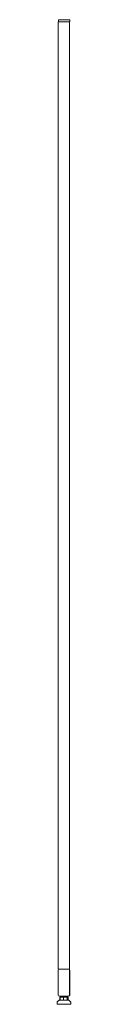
# Model space of a CAD drawing. Header units: millimetres. Extents: x -1013 to -983, y -44 to 2128.
import ezdxf

# ---------------------------------------------------------------- set-up
doc = ezdxf.new("R2010")
doc.units = ezdxf.units.MM

msp = doc.modelspace()

# ---------------------------------------------------------------- linework, layer by layer
at = {"color": 0, "linetype": 'Continuous', "lineweight": 0}
for p, q in [((-1010.1, 2122.8), (-1007.6, 2122.8)), ((-1010.1, 33.8), (-1010.1, 2122.8)), ((-1010, 2126.8), (-1010, 2122.8)), ((-1007.5, 2127.8), (-1009, 2127.8)), ((-987.6, 2122.8), (-1007.6, 2122.8)), ((-1007.5, 2127.8), (-987.5, 2127.8)), ((-987.6, 2122.8), (-985.8, 2122.8)), ((-986, 2127.8), (-987.5, 2127.8)), ((-985.8, 2122.8), (-985, 2122.8)), ((-985.1, 33.8), (-985.1, 2122.8)), ((-985, 2126.8), (-985, 2122.8)), ((-1010.2, -23.8), (-1010.2, 31.2)), ((-1010.1, 33.8), (-1007.6, 33.8)), ((-1007.7, 33.7), (-987.7, 33.7)), ((-987.6, 33.8), (-1007.6, 33.8)), ((-987.6, 33.8), (-1007.6, 33.8)), ((-987.6, 33.8), (-985.1, 33.8)), ((-985.2, 31.2), (-985.2, -23.8)), ((-985.1, -23.7), (-985.1, 31.3)), ((-985, -23.6), (-985, 31.4)), ((-1012.6, -39.4), (-1012.6, -43)), ((-1008.6, -35), (-1012.3, -38.7)), ((-1008.6, -35), (-991.1, -35)), ((-987.7, -26.3), (-1007.7, -26.3)), ((-1006.2, -28.2), (-1006.5, -28.2)), ((-1006.5, -28.2), (-1006.5, -34.4)), ((-999, -28.2), (-1006.2, -28.2)), ((-1006.2, -28.2), (-1006.2, -34.4)), ((-1005.7, -34.9), (-1005.8, -34.8)), ((-1005.5, -35), (-1005.7, -34.9)), ((-1002.6, -28.2), (-1002.6, -27.2)), ((-1002.6, -28.2), (-1002.6, -27.3)), ((-1002.6, -27.3), (-1001.4, -28)), ((-990.4, -28.2), (-999, -28.2)), ((-999, -28.2), (-999, -34.4)), ((-992.6, -26.6), (-992.6, -26.4)), ((-992.6, -26.7), (-992.6, -26.6)), ((-992.6, -28.2), (-992.6, -27.9)), ((-991.1, -35), (-986.6, -35)), ((-989, -28.2), (-990.4, -28.2)), ((-990.4, -28.2), (-990.4, -34.4)), ((-989.7, -35), (-989.5, -34.9)), ((-989.5, -34.9), (-989.3, -34.8)), ((-988.7, -28.2), (-989, -28.2)), ((-989, -28.2), (-989, -34.4)), ((-988.7, -28.2), (-988.7, -34.4)), ((-986.6, -35), (-982.9, -38.7)), ((-982.6, -39.4), (-982.6, -43)), ((-1011.6, -44), (-989.3, -44)), ((-989.3, -44), (-983.6, -44))]:
    msp.add_line(p, q, dxfattribs=at)
at = {"color": 0, "linetype": 'Continuous', "lineweight": 0, "extrusion": (-2.22786e-16, 3.09749e-33, -1)}
msp.add_arc((1009, 2126.8), 1, 0, 90, dxfattribs=at)
at = {"color": 0, "linetype": 'Continuous', "lineweight": 0, "extrusion": (-2.22786e-16, -7.44378e-33, -1)}
msp.add_arc((986, 2126.8), 1, 90, 180, dxfattribs=at)
at = {"color": 0, "linetype": 'Continuous', "lineweight": 0, "extrusion": (-2.22786e-16, 6.86149e-46, -1)}
for centre, start, end in [((1007.7, 31.2), 0, 90), ((987.7, -23.8), 180, 270)]:
    msp.add_arc(centre, 2.5, start, end, dxfattribs=at)
at = {"color": 0, "linetype": 'Continuous', "lineweight": 0}
for centre, start, end in [((-1007.6, 31.3), 90, 136.6208), ((-1007.5, 31.4), 106.2602, 136.6208), ((-987.6, 31.3), 0, 90), ((-987.5, 31.4), 0, 73.7398), ((-987.6, -23.7), 313.3792, 0), ((-987.5, -23.6), 313.3792, 0)]:
    msp.add_arc(centre, 2.5, start, end, dxfattribs=at)
at = {"color": 0, "linetype": 'Continuous', "lineweight": 0, "extrusion": (-2.22786e-16, -1.05413e-32, -1)}
msp.add_arc((987.7, 31.2), 2.5, 90, 180, dxfattribs=at)
at = {"color": 0, "linetype": 'Continuous', "lineweight": 0, "extrusion": (-2.22786e-16, 2.8026e-45, -1)}
msp.add_arc((1011.6, -39.4), 1, 0, 45, dxfattribs=at)
at = {"color": 0, "linetype": 'Continuous', "lineweight": 0, "extrusion": (-2.22786e-16, 0, -1)}
for centre, start, end in [((1011.6, -43), 270, 0), ((983.6, -43), 180, 270), ((983.6, -39.4), 135, 180)]:
    msp.add_arc(centre, 1, start, end, dxfattribs=at)
at = {"color": 0, "linetype": 'Continuous', "lineweight": 0, "extrusion": (-2.22786e-16, -7.05338e-47, -1)}
msp.add_arc((1007.7, -23.8), 2.5, 270, 0, dxfattribs=at)
at = {"color": 0, "linetype": 'Continuous', "lineweight": 0}
msp.add_ellipse((-999.9, -28.7), major_axis=(-2.64, 1.38), ratio=0.103815, start_param=0.009383, end_param=0.020729, dxfattribs=at)
for points, weights in [([(-1005.7, -34.9), (-1006.1, -34.8), (-1006.5, -34.4)], [2.02275312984, 1.98830977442, 1.8968336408]), ([(-999, -34.4), (-1002.6, -35.5), (-1006.2, -34.4)], [1.8968336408, 2.19027482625, 1.8968336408]), ([(-1006.2, -34.4), (-1005.9, -34.8), (-1005.7, -34.9)], [1.8968336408, 2.00127413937, 2.03137048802]), ([(-990.4, -34.4), (-994.7, -35.5), (-999, -34.4)], [1.8968336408, 2.19027482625, 1.8968336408]), ([(-989, -34.4), (-989.7, -35.5), (-990.4, -34.4)], [1.8968336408, 2.19027482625, 1.8968336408]), ([(-989.3, -34.8), (-989, -34.7), (-988.7, -34.4)], [2.01178738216, 1.97528380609, 1.8968336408]), ([(-988.7, -34.4), (-988.9, -34.4), (-989.1, -34.5)], [1.8968336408, 1.91053514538, 1.92295713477])]:
    msp.add_rational_spline(points, weights, degree=2, dxfattribs=at)
for points in [[(-1002.6, -27.2), (-1002.2, -26.9), (-1001.8, -26.7), (-1001.4, -26.5)], [(-1001.5, -26.6), (-1001.7, -26.5), (-1001.9, -26.4), (-1002, -26.3)], [(-1001.5, -26.5), (-1001.6, -26.4), (-1001.7, -26.4), (-1001.9, -26.3)], [(-992.6, -26.6), (-993, -26.8), (-993.4, -27.1), (-993.8, -27.3)], [(-993.7, -27.3), (-993.4, -27.5), (-993, -27.7), (-992.6, -27.9)], [(-992.6, -26.7), (-993, -26.9), (-993.3, -27.1), (-993.6, -27.3)], [(-992.8, -26.3), (-992.8, -26.3), (-992.7, -26.4), (-992.6, -26.4)]]:
    msp.add_open_spline(points, degree=3, dxfattribs=at)
for points, knots in [([(-1002.6, -27.2), (-1002.6, -27.2), (-1002.6, -27.2), (-1002.6, -27.2), (-1002.5, -27.2), (-1002.4, -27.1), (-1002.4, -27.1), (-1002.3, -27.1)], [-0.1850384, -0.1850384, -0.1850384, -0.1850384, -0.1593733, -0.1593733, -0.0901137, -0.0901137, -0.000001, -0.000001, -0.000001, -0.000001]), ([(-1002.5, -27.3), (-1002.5, -27.3), (-1002.5, -27.3), (-1002.6, -27.3), (-1002.6, -27.3), (-1002.6, -27.3), (-1002.6, -27.3), (-1002.6, -27.3), (-1002.6, -27.3), (-1002.6, -27.3), (-1002.6, -27.3), (-1002.6, -27.3), (-1002.6, -27.3), (-1002.6, -27.3), (-1002.6, -27.3), (-1002.6, -27.3), (-1002.6, -27.3), (-1002.6, -27.3), (-1002.6, -27.3), (-1002.6, -27.3), (-1002.6, -27.3), (-1002.6, -27.3), (-1002.6, -27.3), (-1002.6, -27.3), (-1002.6, -27.3), (-1002.6, -27.3), (-1002.6, -27.3), (-1002.6, -27.3), (-1002.6, -27.3), (-1002.6, -27.3)], [-0.09358513, -0.09358513, -0.09358513, -0.09358513, -0.046834, -0.046834, -0.04068364, -0.04068364, -0.03950144, -0.03950144, -0.03884852, -0.03884852, -0.03798625, -0.03798625, -0.0376882, -0.0376882, -0.03748433, -0.03748433, -0.037298, -0.037298, -0.03704844, -0.03704844, -0.03658271, -0.03658271, -0.03404776, -0.03404776, -0.02958647, -0.02958647, -0.01533148, -0.01533148, 0, 0, 0, 0]), ([(-1002.3, -27.3), (-1002.3, -27.3), (-1002.3, -27.3), (-1002.3, -27.3), (-1002.3, -27.3), (-1002.3, -27.3), (-1002.3, -27.3), (-1002.3, -27.3), (-1002.3, -27.3), (-1002.3, -27.3), (-1002.3, -27.3), (-1002.3, -27.3), (-1002.3, -27.3), (-1002.4, -27.3), (-1002.4, -27.3), (-1002.4, -27.3), (-1002.4, -27.3), (-1002.5, -27.3)], [-0.07521373, -0.07521373, -0.07521373, -0.07521373, -0.06580029, -0.06580029, -0.05970517, -0.05970517, -0.05570177, -0.05570177, -0.05242522, -0.05242522, -0.04923706, -0.04923706, -0.04516165, -0.04516165, -0.03773069, -0.03773069, 0, 0, 0, 0]), ([(-1002.3, -27.1), (-1002.2, -27.1), (-1002.2, -27.1), (-1002.1, -27.1), (-1002, -27.1), (-1001.9, -27.1), (-1001.8, -27.1), (-1001.5, -27), (-1001.3, -27), (-1001, -27), (-1001, -27), (-1000.8, -27), (-1000.7, -27), (-1000.4, -27), (-1000.2, -26.9), (-999.9, -26.9), (-999.7, -26.9), (-999.3, -26.9), (-999.2, -26.9), (-999, -26.9), (-998.9, -26.9), (-998.6, -26.9), (-998.4, -26.9), (-998, -26.8), (-997.9, -26.8), (-997.4, -26.8), (-997.2, -26.8), (-996.8, -26.8), (-996.6, -26.8), (-996.2, -26.7), (-996, -26.7), (-995.6, -26.7), (-995.4, -26.7), (-995, -26.7), (-994.9, -26.7), (-994.6, -26.7), (-994.4, -26.6), (-994.1, -26.6), (-994, -26.6), (-993.7, -26.6), (-993.6, -26.6), (-993.4, -26.6), (-993.4, -26.6), (-993.3, -26.6), (-993.2, -26.6), (-993.1, -26.5), (-993, -26.5), (-992.8, -26.5), (-992.8, -26.5), (-992.7, -26.5), (-992.7, -26.5), (-992.6, -26.5), (-992.6, -26.5), (-992.6, -26.4), (-992.6, -26.4), (-992.6, -26.4)], [-1.573078, -1.573078, -1.573078, -1.573078, -1.545107, -1.545107, -1.505866, -1.505866, -1.453467, -1.453467, -1.363119, -1.363119, -1.335456, -1.335456, -1.284438, -1.284438, -1.233286, -1.233286, -1.159823, -1.159823, -1.125957, -1.125957, -1.089344, -1.089344, -1.035833, -1.035833, -0.97927, -0.97927, -0.905947, -0.905947, -0.850815, -0.850815, -0.786285, -0.786285, -0.718453, -0.718453, -0.677282, -0.677282, -0.605485, -0.605485, -0.549329, -0.549329, -0.493396, -0.493396, -0.461351, -0.461351, -0.429154, -0.429154, -0.353687, -0.353687, -0.303532, -0.303532, -0.248424, -0.248424, -0.218975, -0.218975, -0.143694, -0.143694, -0.143694, -0.143694]), ([(-992.6, -26.6), (-992.6, -26.6), (-992.6, -26.6), (-992.6, -26.6), (-992.7, -26.6), (-992.8, -26.7), (-992.8, -26.7), (-992.9, -26.7), (-992.9, -26.7), (-993.1, -26.7), (-993.1, -26.7), (-993.3, -26.7), (-993.4, -26.7), (-993.6, -26.8), (-993.7, -26.8), (-993.9, -26.8), (-994, -26.8), (-994.2, -26.8), (-994.3, -26.8), (-994.7, -26.8), (-994.8, -26.8), (-995.2, -26.9), (-995.3, -26.9), (-995.6, -26.9), (-995.7, -26.9), (-995.9, -26.9), (-996, -26.9), (-996.3, -26.9), (-996.5, -26.9), (-996.9, -26.9), (-997.1, -27), (-997.5, -27), (-997.7, -27), (-998, -27), (-998.1, -27), (-998.6, -27), (-998.9, -27), (-999.4, -27.1), (-999.6, -27.1), (-999.9, -27.1), (-1000, -27.1), (-1000.3, -27.1), (-1000.5, -27.1), (-1000.7, -27.1), (-1000.8, -27.1), (-1001.1, -27.2), (-1001.3, -27.2), (-1001.5, -27.2), (-1001.5, -27.2), (-1001.6, -27.2), (-1001.6, -27.2), (-1001.7, -27.2), (-1001.8, -27.2), (-1001.8, -27.2), (-1001.9, -27.2), (-1001.9, -27.2), (-1001.9, -27.2), (-1002, -27.2), (-1002, -27.2), (-1002, -27.2), (-1002.1, -27.2), (-1002.1, -27.2), (-1002.2, -27.3), (-1002.3, -27.3)], [-1.38784, -1.38784, -1.38784, -1.38784, -1.347774, -1.347774, -1.260921, -1.260921, -1.232941, -1.232941, -1.187223, -1.187223, -1.135149, -1.135149, -1.079563, -1.079563, -1.031578, -1.031578, -0.996913, -0.996913, -0.932843, -0.932843, -0.873675, -0.873675, -0.82016, -0.82016, -0.786587, -0.786587, -0.751291, -0.751291, -0.684491, -0.684491, -0.632505, -0.632505, -0.571007, -0.571007, -0.533114, -0.533114, -0.438499, -0.438499, -0.367481, -0.367481, -0.342391, -0.342391, -0.270478, -0.270478, -0.23741, -0.23741, -0.160864, -0.160864, -0.148496, -0.148496, -0.132572, -0.132572, -0.097125, -0.097125, -0.078768, -0.078768, -0.067506, -0.067506, -0.056986, -0.056986, -0.044753, -0.044753, -0.000001, -0.000001, -0.000001, -0.000001]), ([(-1001.7, -28.2), (-1001.6, -28.1), (-1001.5, -28.1), (-1001.4, -28), (-1001.4, -28), (-1001.4, -28)], [0.7224346, 0.7224346, 0.7224346, 0.7224346, 1.0334832, 1.0334832, 1.0970899, 1.0970899, 1.0970899, 1.0970899]), ([(-999.7, -26.3), (-999.8, -26.3), (-1000.4, -26.3), (-1001.1, -26.4), (-1001.4, -26.5), (-1001.4, -26.5)], [0.934183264, 0.934183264, 0.934183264, 0.934183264, 0.935518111, 0.939424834, 0.942263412, 0.942263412, 0.942263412, 0.942263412]), ([(-993.8, -27.3), (-993.8, -27.3), (-994, -27.4), (-994.7, -27.4), (-996.1, -27.5), (-997.7, -27.7), (-999.4, -27.8), (-1000.5, -27.8), (-1001.1, -27.9), (-1001.3, -28), (-1001.4, -28), (-1001.4, -28)], [0.9726806, 0.9726806, 0.9726806, 0.9726806, 0.97457668, 0.97848321, 0.9823899, 0.98629606, 0.99020234, 0.99410665, 0.99607143, 0.99803915, 0.9992598, 0.9992598, 0.9992598, 0.9992598]), ([(-994.9, -28.2), (-994.9, -28.2), (-994.8, -28.2), (-994.5, -28.2), (-994.3, -28.1), (-994.1, -28.1), (-994, -28.1), (-993.8, -28.1), (-993.7, -28.1), (-993.5, -28.1), (-993.4, -28.1), (-993.2, -28.1), (-993, -28), (-992.9, -28), (-992.9, -28), (-992.8, -28), (-992.8, -28), (-992.7, -28), (-992.7, -28), (-992.6, -28), (-992.6, -28), (-992.6, -27.9), (-992.6, -27.9), (-992.6, -27.9)], [-0.69297, -0.69297, -0.69297, -0.69297, -0.6583012, -0.6583012, -0.5923773, -0.5923773, -0.5635652, -0.5635652, -0.5147884, -0.5147884, -0.4632488, -0.4632488, -0.37345, -0.37345, -0.3462199, -0.3462199, -0.318823, -0.318823, -0.2541389, -0.2541389, -0.1966903, -0.1966903, -0.143572, -0.143572, -0.143572, -0.143572]), ([(-992.6, -26.7), (-992.6, -26.7), (-992.6, -26.7), (-992.6, -26.7), (-992.7, -26.7), (-992.7, -26.8), (-992.8, -26.8), (-992.8, -26.8), (-992.9, -26.8), (-992.9, -26.8)], [-1.1864681, -1.1864681, -1.1864681, -1.1864681, -1.1351486, -1.1351486, -1.079563, -1.079563, -1.0315782, -1.0315782, -1.0149697, -1.0149697, -1.0149697, -1.0149697])]:
    msp.add_open_spline(points, degree=3, knots=knots, dxfattribs=at)

doc.saveas('drawing.dxf')
